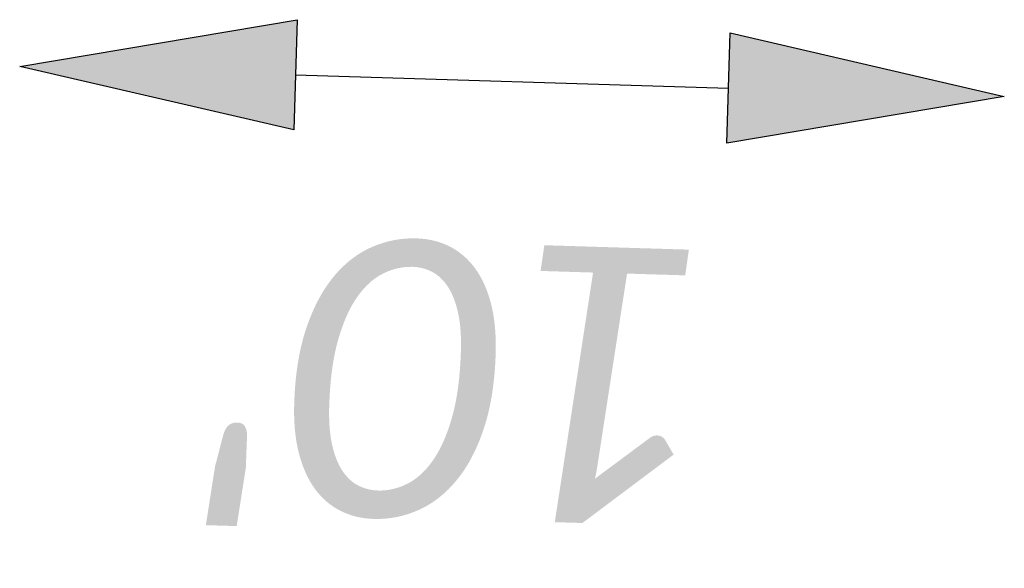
# Model space of a CAD drawing. Header units: feet. Extents: x 2386875 to 2386903, y 226863 to 227011.
# Tile 2 of 2: x 2386874.75 to 2386884.74, y 227005.82 to 227011.39. Entities that reach past the tile are written whole.
import ezdxf

# ---------------------------------------------------------------- set-up
doc = ezdxf.new("R2010")
doc.units = ezdxf.units.FT
doc.header["$MEASUREMENT"] = 0
doc.layers.add('SH_Text', color=7, linetype='Continuous')
doc.styles.add('Slanted-Normal', font='calibrii.ttf', dxfattribs={"height": 0.14})
doc.dimstyles.new('Dec-0  Slanted', dxfattribs={"dimtxt": 0.14, "dimasz": 0.14, "dimexe": 0.07, "dimexo": 0.07, "dimgap": 0.07, "dimtad": 1, "dimdec": 0, "dimzin": 3, "dimdsep": 46, "dimtxsty": 'Slanted-Normal', "dimblk": 'Dim1', "dimcen": 0, "dimclrd": 95, "dimclre": 95, "dimclrt": 7, "dimaunit": 1, "dimadec": 5, "dimazin": 3, "dimtfac": 1, "dimtdec": 0, "dimtmove": 1, "dimatfit": 0, "dimldrblk": 'Dim1', "dimfxl": 1, "dimtolj": 1, "dimtzin": 0, "dimlwd": -1, "dimlwe": -1, "dimarcsym": 0})

# ---------------------------------------------------------------- blocks, each defined once
blk = doc.blocks.new('Dim1')
h = blk.add_hatch(color=4)
h.dxf.hatch_style = 1
h.paths.add_polyline_path([(0, 0), (-1, -0.2), (-1, 0.2)])
at = {"color": 4}
blk.add_lwpolyline([(0, 0), (-1, -0.2), (-1, 0.2), (0, 0)], dxfattribs=at)
blk = doc.blocks.new('*D951')
at = {"layer": 'Defpoints', "color": 0, "transparency": 16777216}
for p in [(2386874.7463, 227010.9124), (2386884.7416, 227010.607), (2386884.7416, 227010.607)]:
    blk.add_point(p, dxfattribs=at)
at = {"layer": 'SH_Text', "color": 95, "linetype": 'Continuous', "transparency": 16777216}
blk.add_line((2386877.545, 227010.8269), (2386881.9429, 227010.6925), dxfattribs=at)
at = {"layer": 'SH_Text', "color": 95, "transparency": 16777216, "xscale": 2.8, "yscale": 2.8, "zscale": 2.8}
for p, rotation in [((2386874.7463, 227010.9124), 178.2498972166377), ((2386884.7416, 227010.607), 358.2498972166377)]:
    blk.add_blockref('Dim1', p, dxfattribs=dict(at, rotation=rotation))
at = {"layer": 'SH_Text', "color": 7, "transparency": 16777216, "insert": (2386879.2888, 227007.7356), "char_height": 2.8, "attachment_point": 5, "rotation": 178.2499, "style": 'Slanted-Normal'}
blk.add_mtext("\\A1;10'", dxfattribs=at)

msp = doc.modelspace()

# ---------------------------------------------------------------- dimensions: what is measured, and where the dimension line sits
at = {"layer": 'SH_Text'}
dim = msp.add_linear_dim(base=(2386884.7416, 227010.607), p1=(2386874.7463, 227010.9124), p2=(2386884.7416, 227010.607), angle=358.2499, dimstyle='Dec-0  Slanted', override={"dimpost": "'", "dimtmove": 2}, dxfattribs=at)
dim.commit()
dim.dimension.update_dxf_attribs({"geometry": '*D951', "text_midpoint": (2386879.2888, 227007.7356), "dimtype": 161})

doc.saveas('drawing.dxf')
